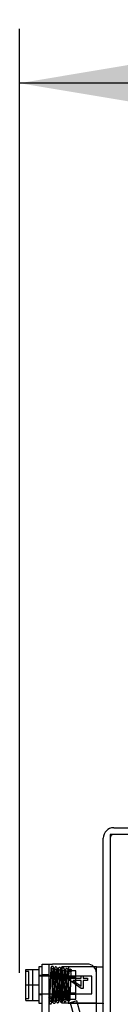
# Model space of a CAD drawing. Header units: inches. Extents: x 1 to 299, y -2 to 199.
# Tile 68 of 75: x 141.18 to 142.58, y 131.7 to 145.27. Entities that reach past the tile are written whole.
import ezdxf
from ezdxf.enums import TextEntityAlignment as Align
from ezdxf.lldxf.tags import DXFTag

# ---------------------------------------------------------------- set-up
doc = ezdxf.new("R2010")
doc.units = ezdxf.units.IN
doc.header["$MEASUREMENT"] = 0
for name, color, linetype in [('COM42667', 7, 'Continuous'), ('COM42780', 7, 'Continuous'), ('COM53933-1', 7, 'Continuous'), ('COM53955-1', 7, 'Continuous'), ('COM71177-1', 7, 'Continuous'), ('Default', 7, 'Continuous'), ('SCC19011', 7, 'Continuous'), ('SPR20265', 7, 'Continuous'), ('WAF25035', 7, 'Continuous')]:
    doc.layers.add(name, color=color, linetype=linetype)
doc.styles.add('SEACAD_Times_New_Roman', font='times.ttf')
tags = doc.linetypes.add('HIDDEN2', pattern=[0.1875, 0.125, -0.0625]).pattern_tags.tags
tags[6:7] = [DXFTag(74, 4), DXFTag(75, 0), DXFTag(340, '0'), DXFTag(46, 0.0), DXFTag(50, 0.0), DXFTag(44, 0.0), DXFTag(45, 0.0)]
tags[4:5] = [DXFTag(74, 4), DXFTag(75, 0), DXFTag(340, '0'), DXFTag(46, 0.0), DXFTag(50, 0.0), DXFTag(44, 0.0), DXFTag(45, 0.0)]
doc.dimstyles.new('HAMMOND_(STH_-_300x200)', dxfattribs={"dimtxt": 1.5, "dimasz": 1.875, "dimexe": 0.75, "dimexo": 0.75, "dimgap": 0.375, "dimtad": 0, "dimtih": 1, "dimtoh": 1, "dimzin": 0, "dimdsep": 46, "dimtxsty": 'SEACAD_Times_New_Roman', "dimblk1": '_SE_FILLED', "dimblk2": '_SE_FILLED', "dimsah": 1, "dimcen": 0.75, "dimadec": 0, "dimazin": 0, "dimtfac": 0.8, "dimtofl": 0, "dimtmove": 0, "dimatfit": 3, "dimfxl": 1, "dimtolj": 1, "dimtzin": 0, "dimarcsym": 0})

# ---------------------------------------------------------------- blocks, each defined once
blk = doc.blocks.new('SE4')
at = {"layer": 'COM42667', "color": 7, "linetype": 'Continuous'}
for p, q in [((141.495, 131.48), (141.495, 132.257)), ((141.495, 132.257), (141.638, 132.257)), ((142.121, 132.257), (141.638, 132.257)), ((141.871, 132.036), (141.871, 132.06)), ((141.871, 132.06), (142.033, 132.06)), ((142.033, 131.92), (141.871, 132.036)), ((141.92, 132.03), (142.033, 131.951)), ((142.033, 132.03), (141.92, 132.03)), ((142.033, 132.06), (142.033, 132.094)), ((142.033, 132.094), (142.061, 132.094)), ((142.033, 131.951), (142.033, 132.03)), ((142.061, 132.094), (142.061, 132.06)), ((142.061, 132.06), (142.121, 132.06)), ((142.121, 132.03), (142.061, 132.03)), ((142.061, 132.03), (142.061, 131.92)), ((142.121, 132.06), (142.121, 132.03)), ((142.061, 131.92), (142.033, 131.92))]:
    blk.add_line(p, q, dxfattribs=at)
at = {"layer": 'COM42667', "color": 7, "linetype": 'HIDDEN2'}
for p, q in [((141.59, 131.287), (141.59, 132.257)), ((141.59, 132.109), (141.495, 132.109))]:
    blk.add_line(p, q, dxfattribs=at)
at = {"layer": 'COM42667', "color": 7, "linetype": 'Continuous'}
blk.add_arc((142.121, 132.132), 0.125, 0, 90, dxfattribs=at)
at = {"layer": 'COM42780', "color": 7, "linetype": 'HIDDEN2'}
for p, q in [((141.909, 132.218), (141.769, 132.218)), ((141.769, 131.718), (141.769, 132.218)), ((141.864, 131.718), (141.864, 132.218)), ((141.959, 132.163), (141.864, 132.163)), ((142.199, 132.218), (141.909, 132.218)), ((141.959, 131.773), (141.959, 132.163)), ((142.211, 132.218), (142.199, 132.218)), ((141.769, 132.093), (141.959, 132.093)), ((141.959, 132.075), (141.769, 132.075)), ((141.769, 131.862), (141.959, 131.862)), ((141.769, 131.843), (141.959, 131.843)), ((141.864, 131.773), (141.959, 131.773)), ((141.855, 131.718), (141.769, 131.718)), ((141.909, 131.718), (141.855, 131.718)), ((141.855, 131.718), (142.325, 131.718))]:
    blk.add_line(p, q, dxfattribs=at)
at = {"layer": 'COM42780', "color": 7, "linetype": 'Continuous'}
for p, q in [((142.246, 132.218), (142.211, 132.218)), ((142.246, 132.218), (142.341, 132.218)), ((142.246, 131.968), (142.246, 132.218)), ((142.246, 131.07), (142.246, 131.968))]:
    blk.add_line(p, q, dxfattribs=at)
at = {"layer": 'COM42780', "color": 7, "linetype": 'HIDDEN2'}
blk.add_ellipse((141.24, 131.468), major_axis=(14.322, 0), ratio=0.017455, start_param=1.503851, end_param=1.524085, dxfattribs=at)
for points, knots in [([(142.246, 131.71), (142.246, 131.711), (142.245, 131.713), (142.241, 131.714), (142.24, 131.715), (142.236, 131.716), (142.234, 131.716), (142.228, 131.717), (142.223, 131.717), (142.211, 131.718), (142.205, 131.718), (142.199, 131.718)], [0, 0, 0, 0, 0.25, 0.25, 0.375, 0.375, 0.5, 0.5, 0.75, 0.75, 1, 1, 1, 1]), ([(142.325, 131.718), (142.33, 131.718), (142.334, 131.718), (142.339, 131.715), (142.341, 131.713), (142.341, 131.71)], [0, 0, 0, 0, 0.5, 0.5, 1, 1, 1, 1])]:
    blk.add_open_spline(points, degree=3, knots=knots, dxfattribs=at)
at = {"layer": 'COM53933-1', "color": 7, "linetype": 'Continuous'}
for p, q in [((142.484, 134.135), (160.341, 134.135)), ((142.341, 130.79), (142.341, 133.992))]:
    blk.add_line(p, q, dxfattribs=at)
blk.add_arc((142.484, 133.992), 0.143, 90, 180, dxfattribs=at)
at = {"layer": 'COM53933-1', "color": 7, "linetype": 'HIDDEN2'}
blk.add_arc((142.484, 133.992), 0.048, 90, 180, dxfattribs=at)
at = {"layer": 'COM53955-1', "color": 7, "linetype": 'Continuous'}
for p, q in [((141.975, 131.748), (141.883, 131.723)), ((142.024, 131.565), (141.975, 131.748)), ((141.883, 131.723), (141.932, 131.541))]:
    blk.add_line(p, q, dxfattribs=at)
at = {"layer": 'COM71177-1', "color": 7, "linetype": 'Continuous'}
for p, q in [((160.241, 134.04), (142.436, 134.04)), ((142.436, 134.04), (142.436, 130.79))]:
    blk.add_line(p, q, dxfattribs=at)
at = {"layer": 'SCC19011', "color": 7, "linetype": 'Continuous'}
for p, q in [((141.269, 132.183), (141.45, 132.183)), ((141.269, 131.968), (141.269, 132.183)), ((141.269, 131.968), (141.45, 131.968)), ((141.269, 131.753), (141.269, 131.968)), ((141.269, 131.753), (141.45, 131.753))]:
    blk.add_line(p, q, dxfattribs=at)
at = {"layer": 'SCC19011', "color": 7, "linetype": 'HIDDEN2'}
for p, q in [((141.309, 132.153), (141.279, 132.153)), ((141.309, 131.784), (141.309, 132.153)), ((141.364, 131.753), (141.364, 132.183)), ((142.182, 132.09), (141.45, 132.09)), ((142.182, 131.846), (142.182, 132.09)), ((141.279, 131.784), (141.309, 131.784)), ((141.45, 131.846), (142.182, 131.846))]:
    blk.add_line(p, q, dxfattribs=at)
for points in [[(141.279, 132.153), (141.277, 132.153), (141.274, 132.154), (141.27, 132.157), (141.269, 132.16), (141.269, 132.163)], [(141.269, 131.774), (141.269, 131.776), (141.27, 131.779), (141.274, 131.783), (141.277, 131.784), (141.279, 131.784)]]:
    blk.add_open_spline(points, degree=3, knots=[0, 0, 0, 0, 0.5, 0.5, 1, 1, 1, 1], dxfattribs=at)
at = {"layer": 'SPR20265', "color": 7, "linetype": 'HIDDEN2'}
blk.add_circle((141.885, 132.168), 0.0175, dxfattribs=at)
blk.add_ellipse((141.604, 131.796), major_axis=(-0.0175, 0), ratio=0.707107, dxfattribs=at)
for points, knots in [([(141.587, 131.795), (141.587, 131.771), (141.59, 131.737), (141.596, 131.716), (141.603, 131.709), (141.61, 131.707), (141.617, 131.708), (141.621, 131.712), (141.625, 131.715), (141.628, 131.722), (141.63, 131.736), (141.632, 131.766), (141.634, 131.806), (141.637, 131.864), (141.639, 131.939), (141.642, 132.025), (141.645, 132.097), (141.647, 132.146), (141.649, 132.176), (141.65, 132.199), (141.652, 132.203), (141.652, 132.205)], [0, 0, 0, 0, 0.105177, 0.173613, 0.193453, 0.204066, 0.217473, 0.222259, 0.22819, 0.248109, 0.321657, 0.374496, 0.436622, 0.507956, 0.588337, 0.677714, 0.775937, 0.828633, 0.883564, 0.940684, 1, 1, 1, 1]), ([(141.617, 132.208), (141.616, 132.203), (141.614, 132.193), (141.612, 132.142), (141.609, 132.078), (141.607, 132.01), (141.605, 131.946), (141.602, 131.875), (141.6, 131.806), (141.597, 131.762), (141.596, 131.744), (141.595, 131.738), (141.598, 131.74), (141.616, 131.744), (141.62, 131.746), (141.623, 131.765), (141.622, 131.784), (141.622, 131.796)], [0, 0, 0, 0, 0.098241, 0.189287, 0.273022, 0.349488, 0.418635, 0.480436, 0.583382, 0.670503, 0.708915, 0.742976, 0.757604, 0.809639, 0.884237, 0.93664, 1, 1, 1, 1]), ([(141.653, 132.207), (141.653, 132.209), (141.653, 132.211), (141.651, 132.215), (141.649, 132.219), (141.646, 132.221), (141.642, 132.223), (141.637, 132.225), (141.632, 132.225), (141.625, 132.222), (141.62, 132.217), (141.617, 132.211), (141.617, 132.207), (141.617, 132.205)], [0, 0, 0, 0, 0.061046, 0.125273, 0.191172, 0.257138, 0.321758, 0.38405, 0.50258, 0.627092, 0.754222, 0.87904, 1, 1, 1, 1]), ([(141.652, 132.205), (141.652, 132.203), (141.651, 132.199), (141.646, 132.192), (141.639, 132.189), (141.632, 132.189), (141.626, 132.192), (141.621, 132.196), (141.618, 132.202), (141.618, 132.205), (141.618, 132.207)], [0, 0, 0, 0, 0.172812, 0.334686, 0.477598, 0.599543, 0.715745, 0.824396, 0.920113, 1, 1, 1, 1]), ([(141.618, 132.204), (141.619, 132.203), (141.62, 132.199), (141.623, 132.158), (141.626, 132.1), (141.628, 132.043), (141.629, 131.995), (141.631, 131.945), (141.633, 131.895), (141.635, 131.847), (141.636, 131.805), (141.638, 131.769), (141.64, 131.744), (141.642, 131.732), (141.643, 131.731), (141.643, 131.731)], [0.0163585, 0.0163585, 0.0163585, 0.0163585, 0.1064242, 0.2179651, 0.334732, 0.395336, 0.4572595, 0.5205071, 0.5850494, 0.6509002, 0.7180961, 0.7865871, 0.856391, 0.9275442, 0.9709488, 0.9709488, 0.9709488, 0.9709488]), ([(141.727, 131.743), (141.726, 131.747), (141.725, 131.755), (141.722, 131.791), (141.72, 131.836), (141.718, 131.888), (141.716, 131.94), (141.714, 132.003), (141.712, 132.071), (141.709, 132.131), (141.707, 132.172), (141.705, 132.194), (141.701, 132.211), (141.686, 132.218), (141.677, 132.215), (141.671, 132.21), (141.668, 132.204), (141.665, 132.191), (141.663, 132.163), (141.661, 132.123), (141.659, 132.078), (141.657, 132.022), (141.655, 131.955), (141.652, 131.883), (141.65, 131.813), (141.647, 131.756), (141.645, 131.743), (141.644, 131.736)], [0, 0, 0, 0, 0.0491, 0.09538, 0.138808, 0.179338, 0.21697, 0.251665, 0.31188, 0.361699, 0.405649, 0.444251, 0.478446, 0.494369, 0.504631, 0.51114, 0.52151, 0.555963, 0.608754, 0.641972, 0.679677, 0.721871, 0.768518, 0.819657, 0.875271, 0.935385, 1, 1, 1, 1]), ([(141.678, 131.737), (141.677, 131.737), (141.675, 131.74), (141.673, 131.773), (141.67, 131.828), (141.668, 131.883), (141.667, 131.93), (141.665, 131.98), (141.663, 132.03), (141.661, 132.079), (141.66, 132.124), (141.658, 132.162), (141.656, 132.19), (141.654, 132.208), (141.653, 132.209), (141.652, 132.209)], [0.0330952, 0.0330952, 0.0330952, 0.0330952, 0.1046647, 0.2148993, 0.3307832, 0.3911384, 0.4529315, 0.5161815, 0.5808947, 0.6470466, 0.7146675, 0.7837865, 0.8543575, 0.9264187, 1, 1, 1, 1]), ([(141.679, 131.733), (141.679, 131.738), (141.681, 131.747), (141.683, 131.784), (141.685, 131.829), (141.687, 131.88), (141.689, 131.932), (141.691, 131.995), (141.694, 132.063), (141.696, 132.125), (141.698, 132.164), (141.699, 132.182), (141.7, 132.189), (141.698, 132.186), (141.688, 132.181), (141.678, 132.183), (141.672, 132.187), (141.671, 132.19), (141.671, 132.183), (141.673, 132.158), (141.675, 132.119), (141.676, 132.076), (141.678, 132.02), (141.681, 131.954), (141.683, 131.883), (141.686, 131.815), (141.688, 131.771), (141.69, 131.747), (141.691, 131.743), (141.692, 131.741)], [0, 0, 0, 0, 0.049735, 0.096533, 0.140373, 0.181299, 0.219329, 0.254458, 0.31585, 0.366596, 0.411127, 0.450158, 0.467535, 0.482996, 0.497259, 0.507533, 0.513941, 0.523471, 0.556649, 0.609038, 0.642138, 0.679777, 0.721919, 0.768558, 0.819696, 0.875264, 0.93529, 0.967092, 1, 1, 1, 1]), ([(141.716, 132.185), (141.715, 132.178), (141.713, 132.151), (141.71, 132.096), (141.708, 132.042), (141.706, 131.996), (141.705, 131.949), (141.703, 131.901), (141.701, 131.856), (141.699, 131.815), (141.698, 131.782), (141.696, 131.757), (141.695, 131.748), (141.694, 131.746)], [0.1068094, 0.1068094, 0.1068094, 0.1068094, 0.218674, 0.3356272, 0.3962914, 0.4582357, 0.5214735, 0.5860039, 0.6517928, 0.7188683, 0.7872468, 0.856874, 0.9277861, 0.9277861, 0.9277861, 0.9277861]), ([(141.754, 132.189), (141.754, 132.192), (141.753, 132.198), (141.747, 132.205), (141.74, 132.209), (141.733, 132.209), (141.726, 132.207), (141.721, 132.202), (141.718, 132.197), (141.718, 132.193), (141.718, 132.192)], [0, 0, 0, 0, 0.174522, 0.341814, 0.49099, 0.617224, 0.732964, 0.83707, 0.926174, 1, 1, 1, 1]), ([(141.718, 132.19), (141.719, 132.186), (141.721, 132.179), (141.723, 132.146), (141.725, 132.103), (141.727, 132.054), (141.729, 132.005), (141.731, 131.944), (141.733, 131.879), (141.736, 131.82), (141.738, 131.78), (141.741, 131.756), (141.742, 131.74), (141.758, 131.73), (141.767, 131.732), (141.774, 131.737), (141.777, 131.743), (141.78, 131.755), (141.782, 131.779), (141.784, 131.815), (141.786, 131.856), (141.788, 131.908), (141.79, 131.971), (141.793, 132.039), (141.796, 132.105), (141.798, 132.149), (141.8, 132.173), (141.801, 132.178), (141.802, 132.181)], [0, 0, 0, 0, 0.049781, 0.096626, 0.140493, 0.181412, 0.219375, 0.254366, 0.315219, 0.365407, 0.409571, 0.448429, 0.483179, 0.500515, 0.512948, 0.520268, 0.530282, 0.563278, 0.614, 0.64639, 0.683403, 0.724966, 0.771046, 0.821615, 0.876587, 0.935975, 0.967439, 1, 1, 1, 1]), ([(141.753, 132.192), (141.753, 132.19), (141.752, 132.188), (141.751, 132.184), (141.749, 132.18), (141.746, 132.177), (141.742, 132.175), (141.738, 132.174), (141.732, 132.174), (141.726, 132.176), (141.721, 132.18), (141.719, 132.185), (141.719, 132.188), (141.719, 132.189)], [0, 0, 0, 0, 0.061359, 0.125601, 0.191068, 0.256036, 0.319044, 0.379151, 0.492324, 0.612562, 0.73854, 0.867561, 1, 1, 1, 1]), ([(141.73, 131.747), (141.731, 131.753), (141.733, 131.78), (141.735, 131.835), (141.737, 131.889), (141.739, 131.934), (141.741, 131.982), (141.742, 132.029), (141.744, 132.075), (141.746, 132.116), (141.748, 132.15), (141.749, 132.174), (141.751, 132.184), (141.751, 132.186)], [0.1085772, 0.1085772, 0.1085772, 0.1085772, 0.2218055, 0.3397116, 0.4006659, 0.4627822, 0.5260468, 0.5904271, 0.6559293, 0.722571, 0.7902921, 0.8591042, 0.9290274, 0.9290274, 0.9290274, 0.9290274]), ([(141.767, 132.183), (141.766, 132.178), (141.764, 132.169), (141.762, 132.134), (141.76, 132.09), (141.758, 132.042), (141.756, 131.992), (141.754, 131.933), (141.752, 131.869), (141.749, 131.813), (141.747, 131.778), (141.746, 131.764), (141.746, 131.76), (141.748, 131.761), (141.751, 131.765), (141.76, 131.767), (141.767, 131.765), (141.771, 131.762), (141.773, 131.76), (141.775, 131.758), (141.774, 131.766), (141.772, 131.793), (141.77, 131.831), (141.769, 131.874), (141.767, 131.928), (141.764, 131.992), (141.762, 132.059), (141.759, 132.124), (141.756, 132.175), (141.754, 132.187), (141.753, 132.192)], [0, 0, 0, 0, 0.049057, 0.09528, 0.138665, 0.179181, 0.216848, 0.251653, 0.312352, 0.362612, 0.406792, 0.445338, 0.462275, 0.46995, 0.477258, 0.490641, 0.499625, 0.502476, 0.505974, 0.516186, 0.550937, 0.604852, 0.638526, 0.676641, 0.719239, 0.766312, 0.817912, 0.874044, 0.934735, 1, 1, 1, 1]), ([(141.802, 132.184), (141.802, 132.184), (141.802, 132.186), (141.802, 132.189), (141.801, 132.191), (141.799, 132.194), (141.797, 132.196), (141.794, 132.198), (141.791, 132.2), (141.787, 132.201), (141.781, 132.2), (141.773, 132.197), (141.767, 132.189), (141.767, 132.183), (141.766, 132.179)], [0, 0, 0, 0, 0.036353, 0.073764, 0.113325, 0.155834, 0.201742, 0.251197, 0.304133, 0.360387, 0.484485, 0.636448, 0.811563, 1, 1, 1, 1]), ([(141.801, 132.179), (141.801, 132.177), (141.801, 132.174), (141.796, 132.169), (141.79, 132.166), (141.783, 132.166), (141.778, 132.167), (141.774, 132.17), (141.772, 132.172), (141.77, 132.175), (141.768, 132.178), (141.768, 132.181), (141.768, 132.183), (141.767, 132.184)], [0, 0, 0, 0, 0.185287, 0.350453, 0.492757, 0.610394, 0.717684, 0.769709, 0.820021, 0.868235, 0.914148, 0.957888, 1, 1, 1, 1]), ([(141.768, 132.18), (141.769, 132.18), (141.77, 132.177), (141.773, 132.148), (141.775, 132.1), (141.777, 132.05), (141.779, 132.008), (141.78, 131.963), (141.782, 131.918), (141.784, 131.874), (141.786, 131.833), (141.788, 131.799), (141.789, 131.773), (141.791, 131.756), (141.792, 131.755), (141.793, 131.754)], [0.039088, 0.039088, 0.039088, 0.039088, 0.1061352, 0.2175266, 0.3342475, 0.3948655, 0.4568263, 0.5201203, 0.5847208, 0.6506382, 0.7179012, 0.7864571, 0.8563175, 0.9275176, 1, 1, 1, 1]), ([(141.876, 131.768), (141.875, 131.774), (141.874, 131.784), (141.872, 131.82), (141.869, 131.863), (141.867, 131.911), (141.866, 131.959), (141.863, 132.016), (141.861, 132.075), (141.859, 132.126), (141.856, 132.159), (141.854, 132.176), (141.851, 132.184), (141.846, 132.191), (141.839, 132.193), (141.832, 132.194), (141.827, 132.192), (141.824, 132.189), (141.821, 132.187), (141.818, 132.181), (141.815, 132.168), (141.813, 132.141), (141.811, 132.101), (141.809, 132.058), (141.807, 132.005), (141.804, 131.943), (141.802, 131.878), (141.799, 131.818), (141.796, 131.771), (141.794, 131.763), (141.793, 131.758)], [0, 0, 0, 0, 0.04903, 0.095239, 0.1386, 0.17906, 0.216617, 0.251235, 0.311271, 0.360965, 0.404883, 0.443614, 0.460302, 0.474133, 0.480267, 0.485527, 0.493486, 0.496242, 0.499686, 0.510189, 0.546662, 0.602983, 0.637712, 0.676704, 0.719962, 0.767449, 0.819198, 0.875198, 0.935462, 1, 1, 1, 1]), ([(141.828, 131.759), (141.827, 131.76), (141.825, 131.765), (141.822, 131.802), (141.82, 131.855), (141.818, 131.906), (141.816, 131.949), (141.814, 131.994), (141.813, 132.039), (141.811, 132.082), (141.809, 132.121), (141.807, 132.152), (141.805, 132.175), (141.804, 132.186), (141.803, 132.187), (141.802, 132.186)], [0.0121765, 0.0121765, 0.0121765, 0.0121765, 0.1044236, 0.214418, 0.3300747, 0.3903404, 0.4520599, 0.5152587, 0.5799584, 0.6461321, 0.713819, 0.7830559, 0.8538041, 0.9261056, 0.9660085, 0.9660085, 0.9660085, 0.9660085]), ([(141.828, 131.755), (141.829, 131.758), (141.83, 131.763), (141.833, 131.792), (141.835, 131.83), (141.837, 131.874), (141.838, 131.92), (141.841, 131.977), (141.843, 132.039), (141.845, 132.097), (141.848, 132.136), (141.849, 132.154), (141.85, 132.164), (141.848, 132.162), (141.838, 132.157), (141.829, 132.159), (141.823, 132.163), (141.82, 132.166), (141.821, 132.161), (141.823, 132.141), (141.824, 132.11), (141.826, 132.074), (141.828, 132.027), (141.83, 131.969), (141.833, 131.905), (141.835, 131.842), (141.838, 131.799), (141.84, 131.775), (141.841, 131.769), (141.841, 131.766)], [0, 0, 0, 0, 0.049939, 0.0969, 0.14087, 0.181903, 0.220016, 0.255212, 0.316712, 0.36753, 0.412116, 0.451209, 0.468803, 0.486761, 0.505968, 0.519918, 0.527389, 0.536914, 0.567904, 0.616244, 0.647589, 0.683715, 0.724589, 0.77021, 0.820572, 0.875612, 0.935345, 0.967089, 1, 1, 1, 1]), ([(141.888, 132.185), (141.882, 132.184), (141.873, 132.181), (141.865, 132.153), (141.862, 132.124), (141.86, 132.087), (141.858, 132.029), (141.855, 131.967), (141.853, 131.91), (141.851, 131.864), (141.849, 131.821), (141.847, 131.787), (141.845, 131.774), (141.844, 131.771)], [0, 0, 0, 0, 0.0808557, 0.1645826, 0.2160161, 0.2936757, 0.386852, 0.5006456, 0.5677606, 0.6413982, 0.7215172, 0.8080766, 0.9009063, 0.9009063, 0.9009063, 0.9009063]), ([(141.879, 131.763), (141.879, 131.767), (141.881, 131.781), (141.884, 131.815), (141.886, 131.857), (141.888, 131.903), (141.89, 131.96), (141.892, 132.023), (141.895, 132.081), (141.897, 132.121), (141.898, 132.136), (141.897, 132.141)], [0.1018663, 0.1018663, 0.1018663, 0.1018663, 0.1966331, 0.2845261, 0.3655924, 0.4399785, 0.5078067, 0.6234473, 0.7180722, 0.7975388, 0.8688111, 0.8688111, 0.8688111, 0.8688111]), ([(141.643, 131.733), (141.643, 131.732), (141.643, 131.729), (141.645, 131.725), (141.647, 131.722), (141.65, 131.719), (141.654, 131.717), (141.658, 131.716), (141.664, 131.716), (141.671, 131.719), (141.678, 131.726), (141.679, 131.732), (141.679, 131.737)], [0, 0, 0, 0, 0.055383, 0.112985, 0.171703, 0.230339, 0.287909, 0.343892, 0.45376, 0.576632, 0.710657, 1, 1, 1, 1]), ([(141.644, 131.737), (141.644, 131.739), (141.645, 131.743), (141.65, 131.748), (141.657, 131.751), (141.663, 131.751), (141.669, 131.749), (141.672, 131.746), (141.675, 131.744), (141.676, 131.741), (141.677, 131.738), (141.678, 131.735), (141.678, 131.734), (141.678, 131.733)], [0, 0, 0, 0, 0.192828, 0.364191, 0.509557, 0.628504, 0.736551, 0.787266, 0.835127, 0.879953, 0.921899, 0.961562, 1, 1, 1, 1]), ([(141.691, 131.744), (141.692, 131.741), (141.693, 131.735), (141.699, 131.727), (141.706, 131.724), (141.713, 131.723), (141.719, 131.726), (141.724, 131.729), (141.726, 131.733), (141.727, 131.736), (141.728, 131.738), (141.728, 131.74), (141.728, 131.741)], [0, 0, 0, 0, 0.179474, 0.349583, 0.499926, 0.62563, 0.739127, 0.840103, 0.885308, 0.926766, 0.964791, 1, 1, 1, 1]), ([(141.693, 131.741), (141.693, 131.742), (141.693, 131.745), (141.694, 131.749), (141.697, 131.752), (141.7, 131.755), (141.703, 131.757), (141.708, 131.759), (141.713, 131.759), (141.719, 131.756), (141.724, 131.752), (141.726, 131.747), (141.726, 131.745), (141.726, 131.744)], [0, 0, 0, 0, 0.059638, 0.122066, 0.185706, 0.248901, 0.310258, 0.368902, 0.480002, 0.599665, 0.727098, 0.860254, 1, 1, 1, 1]), ([(141.792, 131.757), (141.792, 131.755), (141.793, 131.753), (141.794, 131.749), (141.797, 131.745), (141.801, 131.741), (141.807, 131.739), (141.814, 131.739), (141.82, 131.742), (141.825, 131.746), (141.828, 131.752), (141.829, 131.756), (141.829, 131.758)], [0, 0, 0, 0, 0.063728, 0.130533, 0.198895, 0.267172, 0.397362, 0.518273, 0.643035, 0.768012, 0.887736, 1, 1, 1, 1]), ([(141.794, 131.758), (141.794, 131.761), (141.794, 131.765), (141.8, 131.771), (141.807, 131.774), (141.813, 131.774), (141.82, 131.772), (141.824, 131.767), (141.827, 131.762), (141.827, 131.759), (141.827, 131.757)], [0, 0, 0, 0, 0.164694, 0.321803, 0.462493, 0.58437, 0.702645, 0.814924, 0.915258, 1, 1, 1, 1]), ([(141.841, 131.77), (141.841, 131.765), (141.842, 131.759), (141.849, 131.751), (141.856, 131.748), (141.862, 131.747), (141.867, 131.749), (141.87, 131.75), (141.873, 131.753), (141.876, 131.757), (141.877, 131.761), (141.877, 131.763), (141.877, 131.765)], [0, 0, 0, 0, 0.306204, 0.442937, 0.565203, 0.671636, 0.724965, 0.779543, 0.835119, 0.890984, 0.946216, 1, 1, 1, 1]), ([(141.842, 131.765), (141.842, 131.765), (141.842, 131.767), (141.843, 131.77), (141.844, 131.772), (141.846, 131.775), (141.848, 131.777), (141.85, 131.779), (141.853, 131.781), (141.858, 131.782), (141.864, 131.783), (141.87, 131.78), (141.875, 131.775), (141.876, 131.772), (141.876, 131.77)], [0, 0, 0, 0, 0.039966, 0.079616, 0.120393, 0.163304, 0.208856, 0.257156, 0.308084, 0.361496, 0.478236, 0.623595, 0.798409, 1, 1, 1, 1])]:
    blk.add_open_spline(points, degree=3, knots=knots, dxfattribs=at)
for points in [[(141.719, 132.193), (141.718, 132.193), (141.718, 132.193), (141.718, 132.193)], [(141.753, 132.189), (141.753, 132.189), (141.753, 132.189), (141.753, 132.188)], [(141.894, 132.148), (141.891, 132.151), (141.887, 132.151), (141.883, 132.151)], [(141.693, 131.744), (141.693, 131.744), (141.692, 131.744), (141.692, 131.745)], [(141.727, 131.739), (141.727, 131.739), (141.727, 131.739), (141.727, 131.739)], [(141.843, 131.769), (141.843, 131.77), (141.842, 131.771), (141.842, 131.772)], [(141.876, 131.763), (141.876, 131.762), (141.877, 131.761), (141.877, 131.761)]]:
    blk.add_open_spline(points, degree=3, dxfattribs=at)
at = {"layer": 'WAF25035', "color": 7, "linetype": 'Continuous'}
for p, q in [((141.45, 132.218), (141.45, 131.718)), ((141.495, 132.218), (141.45, 132.218)), ((141.45, 131.718), (141.495, 131.718))]:
    blk.add_line(p, q, dxfattribs=at)
at = {"layer": 'WAF25035', "color": 7, "linetype": 'HIDDEN2'}
for p, q in [((141.495, 132.101), (141.45, 132.101)), ((141.45, 131.836), (141.495, 131.836))]:
    blk.add_line(p, q, dxfattribs=at)
blk = doc.blocks.new('DMBLK2827')
at = {"layer": 'Default', "linetype": 'Continuous'}
for points in [[(143.058, 144.707), (141.183, 144.394), (143.058, 144.082)], [(158.431, 144.707), (158.431, 144.082), (160.306, 144.394)]]:
    blk.add_hatch(color=7, dxfattribs=at).paths.add_polyline_path(points)
at = {"layer": 'Default', "color": 7, "linetype": 'Continuous'}
for p, q in [((141.183, 132.135), (141.183, 145.144)), ((160.306, 134.79), (160.306, 145.144)), ((145.838, 144.394), (141.183, 144.394)), ((160.306, 144.394), (155.651, 144.394))]:
    blk.add_line(p, q, dxfattribs=at)
at = {"layer": 'Default', "color": 7, "linetype": 'Continuous', "style": 'SEACAD_Times_New_Roman'}
for s, p in [('19.12', (146.363, 145.144)), ('I/S', (152.531, 145.144))]:
    blk.add_text(s, height=1.5, dxfattribs=at).set_placement(p, align=Align.TOP_LEFT)
blk = doc.blocks.new('_SE_FILLED')
at = {"color": 0}
blk.add_line((0, 0), (-1, 0), dxfattribs=at)
blk.add_solid([(0, 0), (-1, -0.1665), (-1, 0.1665), (0, 0)], dxfattribs=at)

msp = doc.modelspace()

# ---------------------------------------------------------------- block references
at = {"layer": 'Default'}
msp.add_blockref('SE4', (0, 0), dxfattribs=at)

# ---------------------------------------------------------------- dimensions: what is measured, and where the dimension line sits
at = {"layer": 'Default', "color": 7, "linetype": 'Continuous'}
dim = msp.add_linear_dim(base=(141.183, 144.394), p1=(160.306, 134.04), p2=(141.183, 131.385), text='\\A1;<> I/S', dimstyle='HAMMOND_(STH_-_300x200)', dxfattribs=at)
dim.commit()
dim.dimension.update_dxf_attribs({"geometry": 'DMBLK2827', "text_midpoint": (150.745, 144.394), "dimtype": 160})

doc.saveas('drawing.dxf')
